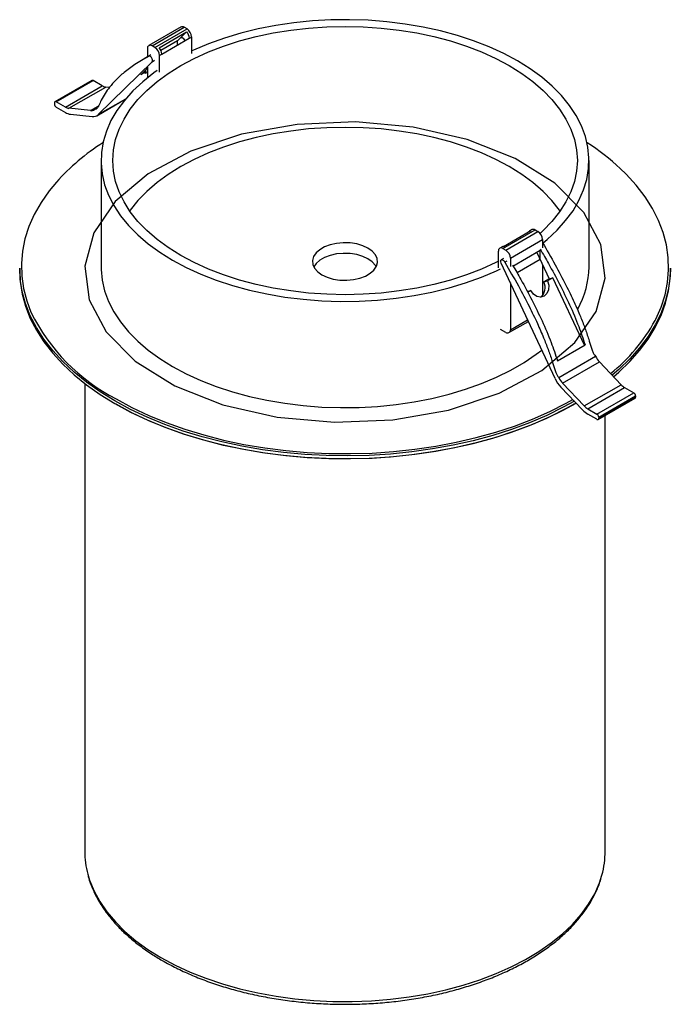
# Paper-space layout '_Isométrica' of a CAD drawing. Header units: millimetres. Extents: x -69 to 31, y -65 to 86.
import ezdxf

# ---------------------------------------------------------------- set-up
doc = ezdxf.new("R2010")
doc.units = ezdxf.units.MM

psp = doc.layouts.new('_Isométrica')

# ---------------------------------------------------------------- linework, layer by layer
at = {"color": 7, "linetype": 'Continuous', "lineweight": 25}
for p, q in [((-43.86, 85.28), (-48.81, 82.42)), ((-48.31, 82.37), (-43.36, 85.23)), ((-47.88, 82.12), (-42.93, 84.98)), ((-42.93, 84.98), (-43.36, 85.23)), ((-47.22, 82.09), (-42.99, 84.53)), ((-47.17, 80.9), (-42.22, 83.75)), ((-46.81, 81.12), (-42.58, 83.57)), ((-42.99, 84.53), (-44.42, 83.13)), ((-42.22, 81.22), (-42.22, 83.75)), ((-49.02, 81.96), (-49.02, 80.69)), ((-47.88, 82.12), (-48.31, 82.37)), ((-44.42, 83.13), (-46.95, 81.67)), ((-44.42, 82.5), (-44.42, 83.13)), ((-49.02, 80.69), (-49.51, 80.4)), ((-48.48, 81), (-48.83, 80.79)), ((-47.17, 78.36), (-47.17, 80.9)), ((-56.6, 71.81), (-48.3, 79.95)), ((-50.04, 77.95), (-49.02, 78.96)), ((-49.02, 79.1), (-49.02, 77.46)), ((-48.3, 79.95), (-47.95, 80.16)), ((-49.19, 78.44), (-50.04, 77.95)), ((-49.19, 78.44), (-49.33, 78.65)), ((-57.58, 77.06), (-63.23, 73.8)), ((-63.03, 73.78), (-57.38, 77.04)), ((-61.63, 72.96), (-55.97, 76.23)), ((-61.09, 72.78), (-55.43, 76.04)), ((-55.97, 76.23), (-57.38, 77.04)), ((-54.86, 75.98), (-55.43, 76.04)), ((-56.8, 71.65), (-52.42, 74.18)), ((-56.6, 71.81), (-52.35, 74.25)), ((-63.32, 73.61), (-63.32, 73.45)), ((-61.63, 72.96), (-63.03, 73.78)), ((-63.03, 72.96), (-61.63, 72.15)), ((-57.77, 72.43), (-61.09, 72.78)), ((-57.77, 72.43), (-56.58, 73.11)), ((-57.16, 72.62), (-56.71, 72.88)), ((-60.82, 71.87), (-57.5, 71.52)), ((-56.15, 64.76), (-56.15, 48.43)), ((18.85, 48.43), (18.85, 64.76)), ((5.62, 51.23), (10.57, 54.09)), ((5.7, 51.54), (9.93, 53.98)), ((6.05, 50.98), (11, 53.84)), ((10.07, 54.14), (9.72, 53.94)), ((10.57, 54.09), (11, 53.84)), ((5.49, 51.49), (5.12, 51.28)), ((6.76, 49.76), (11.71, 52.62)), ((11.71, 52.62), (11.71, 51.35)), ((4.92, 48.29), (4.92, 50.83)), ((5.62, 51.23), (6.05, 50.98)), ((11.36, 50.93), (7.13, 48.48)), ((10.85, 50.64), (12.74, 46.59)), ((11.36, 49.56), (11.36, 50.93)), ((13.63, 31.26), (5.33, 48.99)), ((5.72, 49.71), (5.37, 49.5)), ((5.9, 49.15), (6.26, 49.35)), ((6.76, 49.76), (6.76, 48.49)), ((11.36, 49.56), (7.79, 47.5)), ((11.71, 48.8), (11.71, 44.04)), ((-68.65, 48.22), (-68.65, 47.81)), ((31.35, 47.81), (31.35, 48.22)), ((6.76, 45.94), (6.76, 38.76)), ((12.74, 46.59), (11.89, 46.1)), ((11.89, 46.1), (12.46, 46.26)), ((13.31, 46.75), (12.46, 46.26)), ((12.74, 46.59), (13.31, 46.75)), ((18.16, 36.39), (13.31, 46.75)), ((9.36, 44.64), (9.93, 44.8)), ((9.93, 44.8), (9.43, 44.51)), ((6.55, 38.31), (9.53, 40.02)), ((6.76, 38.76), (9.41, 40.29)), ((6.05, 38.35), (5.27, 38.81)), ((14, 33.99), (18.24, 36.44)), ((14.2, 31.42), (19.86, 34.69)), ((14.8, 30.54), (20.46, 33.8)), ((20.46, 33.8), (23.78, 30.31)), ((-58.65, 30.5), (-58.65, -41.39)), ((14.8, 30.54), (18.13, 27.05)), ((18.13, 27.05), (23.78, 30.31)), ((17.86, 26.44), (14.53, 29.93)), ((18.66, 26.62), (24.32, 29.88)), ((20.07, 25.8), (25.73, 29.07)), ((24.32, 29.88), (25.73, 29.07)), ((20.27, 24.97), (25.93, 28.23)), ((20.35, 25.31), (26.01, 28.58)), ((20.35, 25.15), (26.01, 28.41)), ((26.01, 28.58), (26.01, 28.41)), ((18.66, 26.62), (20.07, 25.8)), ((20.07, 24.99), (18.66, 25.8)), ((20.35, 25.31), (20.35, 25.15)), ((21.35, -41.39), (21.35, 25.59))]:
    psp.add_line(p, q, dxfattribs=at)
at = {"color": 7, "linetype": 'Continuous', "lineweight": 25, "flags": 128}
for points in [[(11.79, 52.12), (12.43, 52.64), (13.94, 54.05), (15.26, 55.53), (16.39, 57.05), (17.31, 58.62), (18.02, 60.23), (18.51, 61.86), (18.78, 63.51), (18.84, 65.17), (18.67, 66.83), (18.29, 68.47), (17.69, 70.09), (16.88, 71.68), (15.85, 73.23), (14.63, 74.73), (13.21, 76.18), (11.6, 77.55), (9.81, 78.85), (7.86, 80.07), (5.76, 81.19), (3.5, 82.22), (1.12, 83.15), (-1.37, 83.97), (-3.97, 84.68), (-6.66, 85.27), (-9.41, 85.74), (-12.22, 86.09), (-15.07, 86.31), (-17.94, 86.4), (-20.81, 86.37), (-23.67, 86.21), (-26.5, 85.93), (-29.28, 85.52), (-32, 84.99), (-34.65, 84.34), (-37.2, 83.57), (-39.64, 82.7), (-41.95, 81.72), (-42.22, 81.6)], [(-43.91, 50.18), (-45.81, 51.37), (-47.54, 52.64), (-49.1, 53.99), (-50.47, 55.4), (-51.65, 56.87), (-52.62, 58.39), (-53.38, 59.95), (-53.92, 61.53), (-54.25, 63.14), (-54.36, 64.76), (-54.25, 66.38), (-53.92, 67.98), (-53.38, 69.57), (-52.62, 71.13), (-51.65, 72.65), (-50.47, 74.12), (-49.1, 75.53), (-47.54, 76.88), (-45.81, 78.15), (-43.91, 79.34), (-41.85, 80.43), (-39.64, 81.44), (-37.31, 82.34), (-34.87, 83.13), (-32.32, 83.8), (-29.69, 84.36), (-26.99, 84.8), (-24.24, 85.12), (-21.46, 85.31), (-18.65, 85.37), (-15.85, 85.31), (-13.07, 85.12), (-10.32, 84.8), (-7.62, 84.36), (-4.99, 83.8), (-2.44, 83.13), (0, 82.34), (2.34, 81.44), (4.54, 80.43), (6.6, 79.34), (8.5, 78.15), (10.24, 76.88), (11.79, 75.53), (13.16, 74.12), (14.34, 72.65), (15.31, 71.13), (16.07, 69.57), (16.62, 67.98), (16.95, 66.38), (17.06, 64.76), (16.95, 63.14), (16.62, 61.53), (16.07, 59.95), (15.31, 58.39), (14.34, 56.87), (13.16, 55.4), (11.79, 53.99), (11.33, 53.56)], [(-43.92, 83.62), (-43.82, 83.67), (-43.69, 83.65), (-43.55, 83.56), (-43.42, 83.42), (-43.33, 83.25), (-43.3, 83.15)], [(-48.3, 79.95), (-48.24, 80.06), (-48.23, 80.22), (-48.28, 80.39), (-48.37, 80.57), (-48.5, 80.71), (-48.64, 80.79), (-48.77, 80.81), (-48.87, 80.77)], [(-47.53, 78.57), (-48.04, 78.21), (-49.73, 76.87), (-51.25, 75.46), (-52.57, 73.99), (-53.7, 72.46), (-54.62, 70.89), (-55.32, 69.29), (-55.82, 67.65), (-56.09, 66), (-56.15, 64.34), (-55.98, 62.69), (-55.6, 61.04), (-55, 59.42), (-54.18, 57.83), (-53.16, 56.28), (-51.94, 54.78), (-50.51, 53.34), (-48.91, 51.97), (-47.12, 50.67), (-45.17, 49.45)], [(-49.02, 78.25), (-49.1, 78.21), (-49.35, 78.13), (-49.38, 78.22), (-49.19, 78.44)], [(14.43, 57), (14.34, 57.13), (13.16, 58.6), (11.79, 60.02), (10.24, 61.36), (8.5, 62.63), (6.6, 63.82), (4.54, 64.92), (2.34, 65.92), (0, 66.82), (-2.44, 67.61), (-4.99, 68.29), (-7.62, 68.85), (-10.32, 69.29), (-13.07, 69.61), (-15.85, 69.8), (-18.65, 69.86), (-21.46, 69.8), (-24.24, 69.61), (-26.99, 69.29), (-29.69, 68.85), (-32.32, 68.29), (-34.87, 67.61), (-37.31, 66.82), (-39.64, 65.92), (-41.85, 64.92), (-43.91, 63.82), (-45.81, 62.63), (-47.54, 61.36), (-49.1, 60.02), (-50.47, 58.6), (-51.65, 57.13), (-51.74, 57)], [(29, 40.17), (29.1, 40.38), (29.93, 42.24), (30.53, 44.12), (30.92, 46.03), (31.09, 47.95), (31.03, 49.87), (30.76, 51.78), (30.26, 53.68), (29.54, 55.55), (28.61, 57.39), (27.47, 59.2), (26.12, 60.95), (24.57, 62.65), (23.66, 63.53)], [(-63.02, 61.43), (-64.13, 60.08), (-65.37, 58.3), (-66.41, 56.48), (-67.23, 54.62), (-67.84, 52.73), (-68.23, 50.82), (-68.4, 48.91), (-68.34, 46.99), (-68.06, 45.08), (-67.57, 43.18), (-66.92, 41.46)], [(-22.19, 47.2), (-21.38, 46.82), (-20.45, 46.55), (-19.44, 46.39), (-18.39, 46.36), (-17.36, 46.46), (-16.38, 46.67), (-15.51, 47), (-14.77, 47.43), (-14.2, 47.93), (-13.82, 48.5), (-13.66, 49.09), (-13.72, 49.7), (-13.99, 50.28), (-14.46, 50.82), (-15.12, 51.28), (-15.93, 51.66), (-16.86, 51.94), (-17.87, 52.09), (-18.92, 52.13), (-19.95, 52.03), (-20.92, 51.82), (-21.8, 51.49), (-22.54, 51.06), (-23.11, 50.55), (-23.48, 49.99), (-23.65, 49.39), (-23.59, 48.79), (-23.32, 48.21), (-22.85, 47.67), (-22.19, 47.2)], [(4.92, 49.27), (4.54, 49.08), (2.34, 48.08), (0, 47.18), (-2.44, 46.39), (-4.99, 45.71), (-7.62, 45.15), (-10.32, 44.71), (-13.07, 44.4), (-15.85, 44.21), (-18.65, 44.14), (-21.46, 44.21), (-24.24, 44.4), (-26.99, 44.71), (-29.69, 45.15), (-32.32, 45.71), (-34.87, 46.39), (-37.31, 47.18), (-39.64, 48.08), (-41.85, 49.08), (-43.91, 50.18)], [(-13.86, 48.43), (-13.99, 48.64), (-14.46, 49.18), (-15.12, 49.65), (-15.93, 50.03), (-16.86, 50.31), (-17.87, 50.46), (-18.92, 50.49), (-19.95, 50.4), (-20.92, 50.18), (-21.8, 49.85), (-22.54, 49.43), (-23.11, 48.92), (-23.45, 48.43)], [(-56.15, 48.43), (-56.15, 48.01), (-55.98, 46.36), (-55.6, 44.71), (-55, 43.09), (-54.18, 41.5), (-53.16, 39.95), (-51.94, 38.45), (-50.51, 37.01), (-48.91, 35.64), (-47.12, 34.34), (-45.17, 33.12)], [(-45.17, 49.45), (-43.06, 48.32), (-40.81, 47.29), (-38.43, 46.37), (-35.93, 45.55), (-33.34, 44.84), (-30.65, 44.25), (-27.9, 43.78), (-25.09, 43.43), (-22.24, 43.21), (-19.37, 43.11), (-16.5, 43.15), (-13.64, 43.3), (-10.81, 43.59), (-8.03, 44), (-5.3, 44.53), (-2.66, 45.18), (-0.11, 45.94), (2.33, 46.82), (4.65, 47.8), (5.27, 48.09)], [(5.33, 48.99), (5.28, 49.17), (5.27, 49.33), (5.32, 49.45), (5.41, 49.52), (5.53, 49.52), (5.67, 49.44), (5.8, 49.31), (5.9, 49.15)], [(-54.01, 27.81), (-56.27, 29.21), (-58.36, 30.68), (-60.28, 32.24), (-62.02, 33.86), (-63.57, 35.55), (-64.93, 37.29), (-66.08, 39.08), (-67.02, 40.91), (-67.75, 42.77), (-68.27, 44.65), (-68.57, 46.55), (-68.65, 48.22)], [(-68.65, 47.81), (-68.57, 46.15), (-68.27, 44.24), (-67.75, 42.36), (-67.02, 40.5), (-66.08, 38.67), (-64.93, 36.88), (-63.57, 35.14), (-62.02, 33.45), (-60.28, 31.83), (-58.36, 30.27), (-56.27, 28.8), (-54.01, 27.4)], [(31.35, 48.22), (31.3, 47.03), (31.06, 45.13), (30.59, 43.24), (29.92, 41.37), (29.03, 39.53), (27.93, 37.73), (26.62, 35.98), (25.12, 34.28), (23.43, 32.64), (22.41, 31.75)], [(22.62, 31.53), (23.43, 32.23), (25.12, 33.87), (26.62, 35.57), (27.93, 37.32), (29.03, 39.12), (29.92, 40.96), (30.59, 42.83), (31.06, 44.72), (31.3, 46.62), (31.35, 47.81)], [(12.46, 46.26), (12.65, 45.59), (12.62, 44.91), (12.38, 44.32), (11.95, 43.92), (11.41, 43.76), (10.83, 43.88), (10.32, 44.24), (9.93, 44.8)], [(-45.17, 33.12), (-43.06, 31.99), (-40.81, 30.96), (-38.43, 30.03), (-35.93, 29.21), (-33.34, 28.51), (-30.65, 27.92), (-27.9, 27.45), (-25.09, 27.1), (-22.24, 26.88), (-19.37, 26.78), (-16.5, 26.81), (-13.64, 26.97), (-10.81, 27.26), (-8.03, 27.67), (-5.3, 28.2), (-2.66, 28.85), (-0.11, 29.61), (2.33, 30.49), (4.65, 31.46), (6.83, 32.54), (8.86, 33.72), (10.73, 34.98), (11.59, 35.63)], [(16.61, 27.76), (14.9, 26.83), (12.38, 25.59), (9.72, 24.46), (6.94, 23.43), (4.05, 22.5), (1.05, 21.69), (-2.03, 21), (-5.18, 20.43), (-8.39, 19.97), (-11.65, 19.64), (-14.94, 19.44), (-18.24, 19.36), (-21.55, 19.41), (-24.84, 19.58), (-28.1, 19.88), (-31.33, 20.3), (-34.5, 20.85), (-37.6, 21.51), (-40.61, 22.29), (-43.53, 23.19), (-46.35, 24.19), (-49.04, 25.3), (-51.6, 26.51), (-54.01, 27.81)], [(-54.01, 27.4), (-51.6, 26.1), (-49.04, 24.89), (-46.35, 23.78), (-43.53, 22.78), (-40.61, 21.88), (-37.6, 21.1), (-34.5, 20.44), (-31.33, 19.89), (-28.1, 19.47), (-24.84, 19.17), (-21.55, 19), (-18.24, 18.95), (-14.94, 19.03), (-11.65, 19.23), (-8.39, 19.56), (-5.18, 20.02), (-2.03, 20.59), (1.05, 21.29), (4.05, 22.1), (6.94, 23.02), (9.72, 24.05), (12.38, 25.18), (14.9, 26.42), (16.86, 27.49)], [(-53.83, 28.12), (-51.4, 26.81), (-48.83, 25.59), (-46.12, 24.48), (-43.29, 23.48), (-40.35, 22.58), (-37.31, 21.8), (-34.19, 21.14), (-30.99, 20.6), (-27.75, 20.19), (-24.46, 19.9), (-21.15, 19.74), (-17.82, 19.71), (-14.5, 19.81), (-11.2, 20.03), (-7.93, 20.38), (-4.71, 20.86), (-1.55, 21.46), (1.53, 22.18), (4.52, 23.01), (7.41, 23.96), (10.18, 25.02), (12.83, 26.19), (15.33, 27.45), (16.36, 28.02)], [(16.61, 27.35), (15.33, 26.64), (12.83, 25.37), (10.18, 24.21), (7.41, 23.15), (4.52, 22.2), (1.53, 21.36), (-1.55, 20.64), (-4.71, 20.04), (-7.93, 19.57), (-11.2, 19.21), (-14.5, 18.99), (-17.82, 18.89), (-21.15, 18.93), (-24.46, 19.09), (-27.75, 19.37), (-30.99, 19.79), (-34.19, 20.33), (-37.31, 20.99), (-40.35, 21.76), (-43.29, 22.66), (-46.12, 23.66), (-48.83, 24.78), (-51.4, 25.99), (-53.83, 27.3)], [(-58.18, -44.93), (-57.9, -45.84), (-57.23, -47.51), (-56.34, -49.13), (-55.25, -50.72), (-53.95, -52.25), (-52.47, -53.73), (-50.8, -55.14), (-48.95, -56.47), (-46.94, -57.72)], [(-46.94, -57.72), (-44.77, -58.88), (-42.46, -59.95), (-40.02, -60.91), (-37.47, -61.77), (-34.81, -62.52), (-32.06, -63.15), (-29.24, -63.66), (-26.37, -64.05), (-23.45, -64.32), (-20.5, -64.46), (-17.55, -64.48), (-14.6, -64.36), (-11.67, -64.13), (-8.78, -63.77), (-5.94, -63.29), (-3.18, -62.69), (-0.49, -61.97), (2.09, -61.14), (4.56, -60.2), (6.9, -59.16), (9.1, -58.02), (11.15, -56.79), (13.04, -55.48), (14.76, -54.09), (16.29, -52.63), (17.63, -51.11), (18.78, -49.53), (19.72, -47.92), (20.45, -46.26), (20.84, -45.05)]]:
    psp.add_lwpolyline(points, dxfattribs=at)
at = {"color": 7, "linetype": 'Continuous', "flags": 128}
psp.add_lwpolyline([(16.66, 36.77), (19.96, 41.58), (21.31, 46.69), (20.67, 51.85), (18.05, 56.79), (13.59, 61.28), (7.51, 65.08), (0.13, 68), (-8.2, 69.9), (-17.06, 70.68), (-25.99, 70.31), (-34.56, 68.8), (-42.33, 66.22), (-48.91, 62.72), (-53.97, 58.45), (-57.26, 53.64), (-58.62, 48.53), (-57.97, 43.37), (-55.36, 38.43), (-50.9, 33.94), (-44.82, 30.15), (-37.43, 27.22), (-29.1, 25.32), (-20.25, 24.54), (-11.32, 24.91), (-2.75, 26.42), (5.02, 29), (11.6, 32.5), (16.66, 36.77)], dxfattribs=at)
at = {"color": 7, "linetype": 'Continuous', "lineweight": 25}
for centre, radius, start, end in [((-43.65, 84.82), 0.503, 54.3824, 114.3071), ((-43.76, 83.68), 1.54, 2.6055, 57.3945), ((-44.14, 83.47), 1.57, 3.6872, 42.8737), ((-48.59, 82.03), 0.437, 50.7967, 189.214), ((-48.71, 80.83), 1.54, 2.6055, 57.3945), ((-48.37, 81.02), 1.57, 3.6872, 42.8737), ((-57.5, 76.88), 0.201, 54.3824, 114.3071), ((-55.26, 77.41), 1.38, 238.7927, 262.5931), ((-63.15, 73.64), 0.175, 50.7967, 189.214), ((-62.7, 73.48), 0.615, 182.6055, 237.3945), ((-60.91, 74.14), 1.38, 238.7927, 262.5931), ((-60.56, 73.91), 2.06, 238.7927, 262.5931), ((-57.66, 73.14), 0.724, 261.9222, 313.5997), ((-57.35, 72.59), 1.09, 261.9222, 313.5997), ((-37.56, 38.65), 34.16, 122.3822, 138.1832), ((-1.74, 36.05), 37.42, 47.2443, 57.1733), ((9.9, 53.62), 0.362, 85.8783, 154.1163), ((10.28, 53.68), 0.503, 54.3824, 114.3071), ((10.18, 52.55), 1.54, 2.6055, 57.3945), ((5.67, 51.17), 0.368, 85.678, 119.3556), ((5.35, 50.9), 0.437, 50.7967, 189.214), ((5.23, 49.69), 1.54, 2.6055, 57.3945), ((5.27, 48.56), 13.58, 330.7919, 359.4316), ((10.31, 45.22), 1.81, 306.3692, 28.9436), ((-40.15, 54.63), 29.83, 206.196, 242.7012), ((5.46, 52.93), 26.77, 308.6088, 331.5462), ((6.33, 38.69), 0.437, 230.7967, 9.214), ((22.9, 36.11), 3.36, 204.9681, 223.3079), ((18.2, 33.39), 5.04, 204.9681, 223.3079), ((17.25, 32.84), 3.36, 204.9681, 223.3079), ((25.56, 31.97), 2.43, 223.0668, 239.3179), ((25.4, 28.55), 0.615, 2.6055, 57.3945), ((25.82, 28.39), 0.192, 304.0564, 7.2558), ((20.52, 28.93), 3.64, 223.0668, 239.3179), ((19.9, 28.7), 2.43, 223.0668, 239.3179), ((19.74, 25.28), 0.615, 2.6055, 57.3945), ((20.18, 25.12), 0.175, 230.7967, 9.214), ((-45.03, -41.37), 13.63, 180.0782, 195.1094), ((7.66, -41.37), 13.68, 344.3964, 359.8935)]:
    psp.add_arc(centre, radius, start, end, dxfattribs=at)
for points, knots in [([(-48.87, 80.77), (-49.57, 80.36), (-50.87, 79.62), (-52.53, 78.39), (-53.82, 77.22), (-54.79, 76.12), (-55.53, 75.08), (-56.07, 74.13), (-56.43, 73.36), (-56.69, 72.9), (-56.89, 72.64), (-57.08, 72.63), (-57.16, 72.62)], [0, 0, 0, 0, 0.212282, 0.390521, 0.538545, 0.65999, 0.758229, 0.852971, 0.921251, 0.954325, 0.979444, 1, 1, 1, 1]), ([(11.71, 52.15), (12.36, 51.02), (13.61, 48.87), (15.22, 45.8), (16.51, 43.15), (17.48, 40.94), (18.22, 39.04), (18.76, 37.46), (19.12, 36.27), (19.38, 35.51), (19.58, 35.02), (19.77, 34.79), (19.86, 34.69)], [0, 0, 0, 0, 0.200163, 0.381145, 0.531446, 0.654759, 0.75451, 0.850709, 0.920039, 0.953622, 0.979128, 1, 1, 1, 1]), ([(11.35, 51.14), (11.78, 50.4), (12.8, 48.63), (14.33, 45.78), (15.9, 42.56), (17.25, 39.43), (17.93, 37.38), (18.24, 36.44)], [0, 0, 0, 0, 0.155371, 0.372052, 0.591223, 0.81202, 1, 1, 1, 1]), ([(5.9, 49.15), (6.61, 47.93), (7.9, 45.69), (9.57, 42.54), (10.86, 39.88), (11.82, 37.67), (12.56, 35.77), (13.11, 34.19), (13.47, 33.01), (13.73, 32.25), (13.93, 31.76), (14.11, 31.53), (14.2, 31.42)], [0, 0, 0, 0, 0.212282, 0.390521, 0.538545, 0.65999, 0.758229, 0.852971, 0.921251, 0.954325, 0.979444, 1, 1, 1, 1]), ([(7.11, 48.69), (7.53, 47.95), (8.56, 46.19), (10.08, 43.33), (11.66, 40.11), (13.01, 36.98), (13.69, 34.93), (14, 33.99)], [0, 0, 0, 0, 0.155371, 0.372052, 0.591223, 0.81202, 1, 1, 1, 1]), ([(-58.15, -45.09), (-58.12, -45.2), (-57.98, -45.85), (-57.52, -47.03), (-56.78, -48.62), (-55.82, -50.18), (-54.69, -51.69), (-53.37, -53.16), (-51.89, -54.56), (-50.23, -55.9), (-48.51, -57.11), (-47.29, -57.84), (-46.73, -58.18)], [0, 0, 0, 0, 0.02047, 0.129494, 0.238928, 0.348851, 0.459259, 0.57009, 0.681249, 0.792637, 0.904164, 1, 1, 1, 1]), ([(-46.73, -58.18), (-46.37, -58.38), (-45.34, -58.96), (-43.53, -59.86), (-41.27, -60.84), (-38.9, -61.72), (-36.43, -62.5), (-33.87, -63.17), (-31.24, -63.74), (-28.54, -64.2), (-25.8, -64.55), (-23.03, -64.79), (-20.23, -64.91), (-17.43, -64.91), (-14.63, -64.81), (-11.85, -64.59), (-9.1, -64.25), (-6.4, -63.8), (-3.76, -63.25), (-1.2, -62.59), (1.29, -61.82), (3.67, -60.95), (5.95, -59.99), (8.11, -58.93), (10.14, -57.78), (12.03, -56.55), (13.76, -55.25), (15.34, -53.87), (16.75, -52.42), (17.98, -50.92), (19.04, -49.37), (19.89, -47.78), (20.48, -46.39), (20.71, -45.53), (20.79, -45.22)], [0, 0, 0, 0, 0.016998, 0.049224, 0.081442, 0.113648, 0.145842, 0.178023, 0.210192, 0.242351, 0.274502, 0.306646, 0.338787, 0.370926, 0.403065, 0.435207, 0.467354, 0.499507, 0.53167, 0.563844, 0.596032, 0.628235, 0.660455, 0.692693, 0.724946, 0.757213, 0.789487, 0.821753, 0.853993, 0.886182, 0.918293, 0.950291, 0.982151, 1, 1, 1, 1])]:
    psp.add_open_spline(points, degree=3, knots=knots, dxfattribs=at)

doc.saveas('drawing.dxf')
